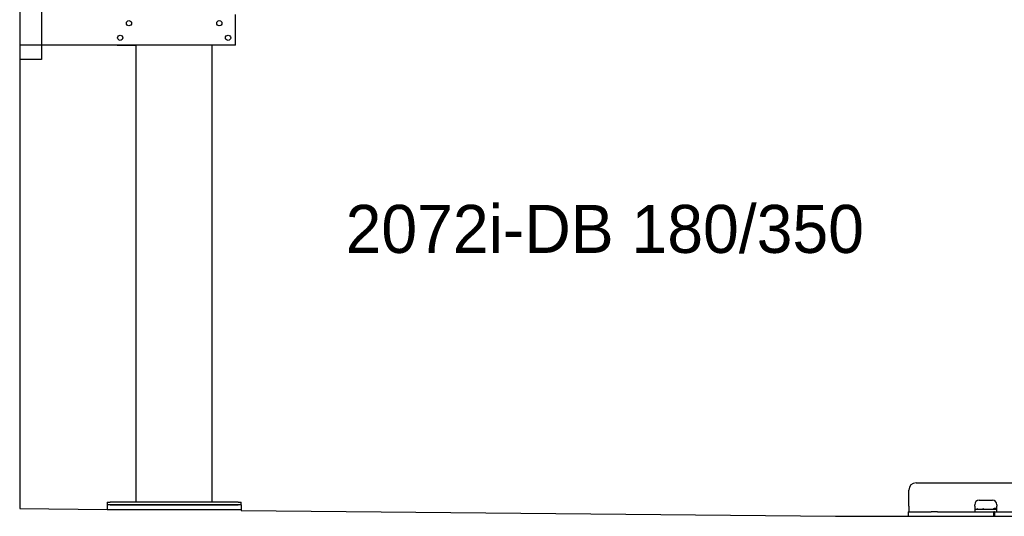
# Model space of a CAD drawing. Extents: x 1073 to 6773, y 6141 to 11616.
# Tile 1 of 50: x 1073 to 4452, y 6289 to 7995. Entities that reach past the tile are written whole.
import ezdxf

# ---------------------------------------------------------------- set-up
doc = ezdxf.new("R2010")
doc.units = 0
doc.layers.get('0').update_dxf_attribs({"linetype": 'CONTINUOUS'})
doc.layers.add('0___1', color=7, linetype='CONTINUOUS')
doc.styles.add('STANDARD-1', font='txt')

# ---------------------------------------------------------------- blocks, each defined once
blk = doc.blocks.new('*U17')
at = {"layer": '0___1', "style": 'STANDARD-1'}
blk.add_text('2072i-DB 180/350', height=165, dxfattribs=at).set_placement((2191.2, 7193.9))

msp = doc.modelspace()

# ---------------------------------------------------------------- linework, layer by layer
for p, q in [((1072.8, 11115.9), (1072.8, 6315.9)), ((1147.8, 8063), (1147.8, 7858)), ((1812.8, 7908), (1812.8, 8013)), ((1812.8, 7908), (1072.8, 7908)), ((1407.8, 7908), (1470.8, 7908)), ((1472.8, 6338), (1472.8, 7908)), ((1732.8, 6338), (1732.8, 7908)), ((1797.8, 7908), (1734.8, 7908)), ((1147.8, 7858), (1072.8, 7858)), ((4149, 6404), (4689, 6404)), ((4124, 6324), (4124, 6379)), ((1372.8, 6338), (1372.8, 6328)), ((1372.8, 6338), (1382.8, 6338)), ((1372.8, 6328), (1372.8, 6313)), ((1832.8, 6328), (1372.8, 6328)), ((1822.8, 6338), (1382.8, 6338)), ((1382.8, 6328), (1822.8, 6328)), ((1822.8, 6338), (1832.8, 6338)), ((1832.8, 6328), (1832.8, 6338)), ((1832.8, 6328), (1832.8, 6313)), ((4124, 6324), (4124, 6304)), ((4350, 6324), (4350, 6329)), ((4350, 6324), (4350, 6304)), ((4365, 6344), (4411, 6344)), ((4426, 6329), (4426, 6324)), ((4426, 6304), (4426, 6324)), ((1072.8, 6315.9), (1372.8, 6313)), ((1372.8, 6313), (1832.8, 6313)), ((1832.8, 6313), (1832.8, 6308.6)), ((1832.8, 6308.6), (3872.8, 6289)), ((3872.8, 6289), (4717.8, 6289)), ((4121.5, 6304), (4131.5, 6304)), ((4121.5, 6304), (4121.5, 6289)), ((4131.5, 6304), (4178, 6304)), ((4178, 6304), (4187.6, 6304)), ((4187.6, 6304), (4200.6, 6304)), ((4222.4, 6304), (4200.6, 6304)), ((4222.4, 6304), (4235.5, 6304)), ((4235.5, 6304), (4245.1, 6304)), ((4245.1, 6304), (4405.5, 6304)), ((4352, 6314), (4350, 6314)), ((4352, 6314), (4424, 6314)), ((4405.5, 6304), (4415.5, 6304)), ((4417.5, 6304), (4415.5, 6304)), ((4415.5, 6289), (4415.5, 6304)), ((4416, 6316), (4417, 6316)), ((4426, 6316), (4417, 6316)), ((4417.5, 6304), (4427.5, 6304)), ((4417.5, 6304), (4417.5, 6289)), ((4423, 6316), (4423, 6315)), ((4423, 6314), (4423, 6315)), ((4426, 6314), (4424, 6314)), ((4427.5, 6304), (4633, 6304))]:
    msp.add_line(p, q)
for centre in [(1447.8, 7983), (1757.8, 7983), (1417.8, 7933), (1787.8, 7933)]:
    msp.add_circle(centre, 9)
for centre, radius, start, end in [((4149, 6379), 25, 90, 180), ((4365, 6329), 15, 90, 180), ((4411, 6329), 15, 0, 90), ((4357.3, 6315), 1, 270, 330), ((4359, 6314), 1, 0, 150), ((4379, 6314), 1, 30, 180), ((4380.8, 6315), 1, 210, 270), ((4414, 6315), 1, 270, 0), ((4416, 6315), 1, 90, 180)]:
    msp.add_arc(centre, radius, start, end)

# ---------------------------------------------------------------- block references
msp.add_blockref('*U17', (0, 0))

doc.saveas('drawing.dxf')
